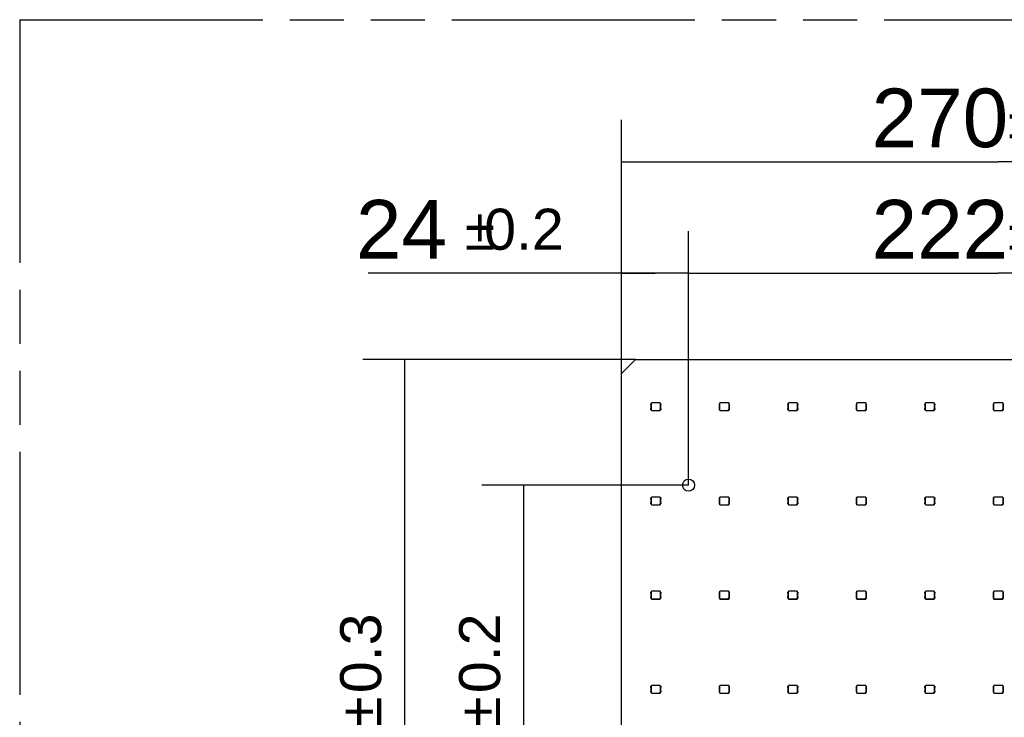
# Model space of a CAD drawing. Header units: millimetres. Extents: x 0 to 210, y 0 to 297.
# Tile 4 of 28: x 50 to 85, y 158 to 183. Entities that reach past the tile are written whole.
import ezdxf
from ezdxf.enums import TextEntityAlignment as Align

# ---------------------------------------------------------------- set-up
doc = ezdxf.new("R2010")
doc.units = ezdxf.units.MM
doc.header["$LTSCALE"] = 19.36
doc.linetypes.add('PHANTOM', pattern=[0.8, 0.45, -0.05, 0.1, -0.05, 0.1, -0.05])
doc.layers.get('0').update_dxf_attribs({"linetype": 'CONTINUOUS'})
doc.layers.add('DEFAULT_3', color=7, linetype='PHANTOM')
doc.layers.add('Z_DIM_2D', color=7, linetype='CONTINUOUS')
doc.styles.add('TEXTSTYLE_3', font='helveticaneueltw1g-ltcn.otf')
doc.styles.add('TEXTSTYLE_4', font='gdt', dxfattribs={"width": 0.7})
doc.dimstyles.new('DIMSTYLE_1', dxfattribs={"dimtxt": 2.1, "dimasz": 3.5, "dimexe": 1.5, "dimexo": 0, "dimgap": 0.525, "dimtad": 1, "dimdec": 3, "dimlfac": 10, "dimdsep": 46, "dimtxsty": 'TEXTSTYLE_3', "dimblk": '_FILLED', "dimblk1": '_FILLED', "dimblk2": '_FILLED', "dimcen": 0.09, "dimclrt": 5, "dimadec": 3, "dimazin": 2, "dimtol": 1, "dimtp": 0.2, "dimtm": 0.2, "dimtfac": 1, "dimtdec": 3, "dimtofl": 0, "dimtmove": 0, "dimatfit": 3, "dimldrblk": '_FILLED', "dimfxl": 0, "dimtolj": 1, "dimarcsym": 0})
doc.dimstyles.new('DIMSTYLE_2', dxfattribs={"dimtxt": 2.1, "dimasz": 3.5, "dimexe": 1.5, "dimexo": 0, "dimgap": 0.525, "dimtad": 1, "dimdec": 3, "dimlfac": 10, "dimdsep": 46, "dimtxsty": 'TEXTSTYLE_3', "dimblk": '_FILLED', "dimblk1": '_FILLED', "dimblk2": '_FILLED', "dimcen": 0.09, "dimclrt": 5, "dimadec": 3, "dimazin": 2, "dimtol": 1, "dimtp": 0.3, "dimtm": 0.3, "dimtfac": 1, "dimtdec": 3, "dimtofl": 0, "dimtmove": 0, "dimatfit": 3, "dimldrblk": '_FILLED', "dimfxl": 0, "dimtolj": 1, "dimarcsym": 0})

# ---------------------------------------------------------------- blocks, each defined once
blk = doc.blocks.new('*D2')
at = {"layer": 'Z_DIM_2D', "color": 2, "linetype": 'Continuous', "transparency": 16777216}
for p, q in [((74.098, 166), (74.098, 175.096)), ((96.298, 166), (96.298, 175.096)), ((74.098, 173.596), (85.198, 173.596)), ((96.298, 173.596), (85.198, 173.596))]:
    blk.add_line(p, q, dxfattribs=at)
at = {"layer": 'Z_DIM_2D', "color": 5, "linetype": 'Continuous', "transparency": 16777216}
for s, height, style, p in [('222', 2.1, 'TEXTSTYLE_3', (83.106, 174.121)), ('`', 1.47, 'TEXTSTYLE_4', (86.08, 174.436)), ('0.2', 1.47, 'TEXTSTYLE_3', (88.171, 174.436))]:
    blk.add_text(s, height=height, dxfattribs=dict(at, style=style)).set_placement(p, align=Align.CENTER)
blk = doc.blocks.new('_FILLED')
at = {"color": 0, "linetype": 'ByBlock'}
blk.add_solid([(0, 0), (-1, 0.125), (-1, -0.125)], dxfattribs=at)
blk = doc.blocks.new('_NONE')
blk = doc.blocks.new('*D3')
at = {"layer": 'Z_DIM_2D', "color": 2, "linetype": 'Continuous', "transparency": 16777216}
for p, q in [((71.698, 170), (71.698, 175.096)), ((74.098, 166), (74.098, 175.096)), ((72.898, 173.596), (62.622, 173.596)), ((71.698, 173.596), (72.898, 173.596)), ((74.098, 173.596), (72.898, 173.596))]:
    blk.add_line(p, q, dxfattribs=at)
at = {"layer": 'Z_DIM_2D', "color": 5, "linetype": 'Continuous', "transparency": 16777216}
for s, height, style, p in [('24', 2.1, 'TEXTSTYLE_3', (65.443, 174.121)), ('`', 1.47, 'TEXTSTYLE_4', (67.158, 174.436)), ('0.2', 1.47, 'TEXTSTYLE_3', (69.627, 174.436))]:
    blk.add_text(s, height=height, dxfattribs=dict(at, style=style)).set_placement(p, align=Align.RIGHT)
blk = doc.blocks.new('*D4')
at = {"layer": 'Z_DIM_2D', "color": 2, "linetype": 'Continuous', "transparency": 16777216}
for p, q in [((74.098, 166), (66.685, 166)), ((68.185, 166), (68.185, 157)), ((68.185, 148), (68.185, 157)), ((74.098, 148), (66.685, 148))]:
    blk.add_line(p, q, dxfattribs=at)
at = {"layer": 'Z_DIM_2D', "color": 5, "linetype": 'Continuous', "transparency": 16777216}
for s, height, style, p in [('0.2', 1.47, 'TEXTSTYLE_3', (67.345, 159.973)), ('`', 1.47, 'TEXTSTYLE_4', (67.345, 157.881)), ('180', 2.1, 'TEXTSTYLE_3', (67.66, 154.908))]:
    blk.add_text(s, height=height, rotation=90, dxfattribs=dict(at, style=style)).set_placement(p, align=Align.CENTER)
blk = doc.blocks.new('*D6')
at = {"layer": 'Z_DIM_2D', "color": 2, "linetype": 'Continuous', "transparency": 16777216}
for p, q in [((72.198, 170.5), (62.423, 170.5)), ((63.923, 170.5), (63.923, 157)), ((63.923, 143.5), (63.923, 157)), ((72.198, 143.5), (62.423, 143.5))]:
    blk.add_line(p, q, dxfattribs=at)
at = {"layer": 'Z_DIM_2D', "color": 5, "linetype": 'Continuous', "transparency": 16777216}
for s, height, style, p in [('0.3', 1.47, 'TEXTSTYLE_3', (63.083, 159.973)), ('`', 1.47, 'TEXTSTYLE_4', (63.083, 157.881)), ('270', 2.1, 'TEXTSTYLE_3', (63.398, 154.908))]:
    blk.add_text(s, height=height, rotation=90, dxfattribs=dict(at, style=style)).set_placement(p, align=Align.CENTER)
blk = doc.blocks.new('*D7')
at = {"layer": 'Z_DIM_2D', "color": 2, "linetype": 'Continuous', "transparency": 16777216}
for p, q in [((71.698, 170), (71.698, 179.086)), ((98.698, 170), (98.698, 179.086)), ((71.698, 177.586), (85.198, 177.586)), ((98.698, 177.586), (85.198, 177.586))]:
    blk.add_line(p, q, dxfattribs=at)
at = {"layer": 'Z_DIM_2D', "color": 5, "linetype": 'Continuous', "transparency": 16777216}
for s, height, style, p in [('270', 2.1, 'TEXTSTYLE_3', (83.106, 178.111)), ('`', 1.47, 'TEXTSTYLE_4', (86.08, 178.426)), ('0.3', 1.47, 'TEXTSTYLE_3', (88.171, 178.426))]:
    blk.add_text(s, height=height, dxfattribs=dict(at, style=style)).set_placement(p, align=Align.CENTER)

msp = doc.modelspace()

# ---------------------------------------------------------------- linework, layer by layer
at = {"color": 7, "linetype": 'Continuous'}
for p, q in [((72.198, 170.4997), (71.69799, 169.99969)), ((72.198, 170.4997), (98.19799, 170.4997)), ((71.69799, 143.9997), (71.69799, 169.99969)), ((72.75164, 168.87643), (72.75164, 168.9181)), ((72.75164, 168.9181), (72.76795, 168.9181)), ((72.75164, 168.7001), (72.75164, 168.74178)), ((72.76795, 168.7001), (72.75164, 168.7001)), ((72.75664, 168.75503), (72.75664, 168.86317)), ((72.76664, 168.9181), (72.76664, 168.9491)), ((72.76664, 168.9491), (72.77005, 168.94569)), ((73.08664, 168.9491), (72.76664, 168.9491)), ((72.76664, 168.6691), (72.76664, 168.7001)), ((72.77005, 168.67251), (72.76664, 168.6691)), ((72.76664, 168.6691), (73.08664, 168.6691)), ((72.76795, 168.7001), (72.76795, 168.9181)), ((72.77005, 168.67251), (72.77005, 168.94569)), ((73.08324, 168.94569), (72.77005, 168.94569)), ((72.77005, 168.67251), (73.05094, 168.67251)), ((73.05094, 168.67251), (73.08324, 168.70481)), ((73.05094, 168.67251), (73.05488, 168.67146)), ((73.08428, 168.70087), (73.05488, 168.67146)), ((73.05488, 168.67146), (73.08428, 168.67146)), ((73.08324, 168.94569), (73.08664, 168.9491)), ((73.08324, 168.94569), (73.08324, 168.70481)), ((73.08324, 168.70481), (73.08428, 168.70087)), ((73.08428, 168.67146), (73.08428, 168.70087)), ((73.08664, 168.6691), (73.08428, 168.67146)), ((73.08533, 168.9181), (73.08533, 168.7001)), ((73.08533, 168.9181), (73.10164, 168.9181)), ((73.10164, 168.7001), (73.08533, 168.7001)), ((73.08664, 168.9491), (73.08664, 168.9181)), ((73.08664, 168.7001), (73.08664, 168.6691)), ((73.09664, 168.86317), (73.09664, 168.75503)), ((73.10164, 168.9181), (73.10164, 168.87643)), ((73.10164, 168.74177), (73.10164, 168.7001)), ((75.20618, 168.87643), (75.20618, 168.9181)), ((75.20618, 168.9181), (75.22249, 168.9181)), ((75.20618, 168.7001), (75.20618, 168.74178)), ((75.22249, 168.7001), (75.20618, 168.7001)), ((75.21118, 168.75503), (75.21118, 168.86317)), ((75.22118, 168.9181), (75.22118, 168.9491)), ((75.22118, 168.9491), (75.22459, 168.94569)), ((75.54118, 168.9491), (75.22118, 168.9491)), ((75.22118, 168.6691), (75.22118, 168.7001)), ((75.22459, 168.67251), (75.22118, 168.6691)), ((75.22118, 168.6691), (75.54118, 168.6691)), ((75.22249, 168.7001), (75.22249, 168.9181)), ((75.22459, 168.67251), (75.22459, 168.94569)), ((75.53778, 168.94569), (75.22459, 168.94569)), ((75.22459, 168.67251), (75.50548, 168.67251)), ((75.50548, 168.67251), (75.53778, 168.70481)), ((75.50548, 168.67251), (75.50942, 168.67146)), ((75.53882, 168.70087), (75.50942, 168.67146)), ((75.50942, 168.67146), (75.53882, 168.67146)), ((75.53778, 168.94569), (75.54118, 168.9491)), ((75.53778, 168.94569), (75.53778, 168.70481)), ((75.53778, 168.70481), (75.53882, 168.70087)), ((75.53882, 168.67146), (75.53882, 168.70087)), ((75.54118, 168.6691), (75.53882, 168.67146)), ((75.53987, 168.9181), (75.53987, 168.7001)), ((75.53987, 168.9181), (75.55618, 168.9181)), ((75.55618, 168.7001), (75.53987, 168.7001)), ((75.54118, 168.9491), (75.54118, 168.9181)), ((75.54118, 168.7001), (75.54118, 168.6691)), ((75.55118, 168.86317), (75.55118, 168.75503)), ((75.55618, 168.9181), (75.55618, 168.87643)), ((75.55618, 168.74177), (75.55618, 168.7001)), ((77.66072, 168.87643), (77.66072, 168.9181)), ((77.66072, 168.9181), (77.67703, 168.9181)), ((77.66072, 168.7001), (77.66072, 168.74178)), ((77.67703, 168.7001), (77.66072, 168.7001)), ((77.66572, 168.75503), (77.66572, 168.86317)), ((77.67572, 168.9181), (77.67572, 168.9491)), ((77.67572, 168.9491), (77.67913, 168.94569)), ((77.99572, 168.9491), (77.67572, 168.9491)), ((77.67572, 168.6691), (77.67572, 168.7001)), ((77.67913, 168.67251), (77.67572, 168.6691)), ((77.67572, 168.6691), (77.99572, 168.6691)), ((77.67703, 168.7001), (77.67703, 168.9181)), ((77.67913, 168.67251), (77.67913, 168.94569)), ((77.99232, 168.94569), (77.67913, 168.94569)), ((77.67913, 168.67251), (77.96002, 168.67251)), ((77.96002, 168.67251), (77.99232, 168.70481)), ((77.96002, 168.67251), (77.96396, 168.67146)), ((77.99336, 168.70087), (77.96396, 168.67146)), ((77.96396, 168.67146), (77.99336, 168.67146)), ((77.99232, 168.94569), (77.99572, 168.9491)), ((77.99232, 168.94569), (77.99232, 168.70481)), ((77.99232, 168.70481), (77.99336, 168.70087)), ((77.99336, 168.67146), (77.99336, 168.70087)), ((77.99572, 168.6691), (77.99336, 168.67146)), ((77.99441, 168.9181), (77.99441, 168.7001)), ((77.99441, 168.9181), (78.01072, 168.9181)), ((78.01072, 168.7001), (77.99441, 168.7001)), ((77.99572, 168.9491), (77.99572, 168.9181)), ((77.99572, 168.7001), (77.99572, 168.6691)), ((78.00572, 168.86317), (78.00572, 168.75503)), ((78.01072, 168.9181), (78.01072, 168.87643)), ((78.01072, 168.74177), (78.01072, 168.7001)), ((80.11526, 168.87643), (80.11526, 168.9181)), ((80.11526, 168.9181), (80.13157, 168.9181)), ((80.11526, 168.7001), (80.11526, 168.74178)), ((80.13157, 168.7001), (80.11526, 168.7001)), ((80.12026, 168.75503), (80.12026, 168.86317)), ((80.13026, 168.9181), (80.13026, 168.9491)), ((80.13026, 168.9491), (80.13367, 168.94569)), ((80.45026, 168.9491), (80.13026, 168.9491)), ((80.13026, 168.6691), (80.13026, 168.7001)), ((80.13367, 168.67251), (80.13026, 168.6691)), ((80.13026, 168.6691), (80.45026, 168.6691)), ((80.13157, 168.7001), (80.13157, 168.9181)), ((80.13367, 168.67251), (80.13367, 168.94569)), ((80.44686, 168.94569), (80.13367, 168.94569)), ((80.13367, 168.67251), (80.41456, 168.67251)), ((80.41456, 168.67251), (80.44686, 168.70481)), ((80.41456, 168.67251), (80.4185, 168.67146)), ((80.4479, 168.70087), (80.4185, 168.67146)), ((80.4185, 168.67146), (80.4479, 168.67146)), ((80.44686, 168.94569), (80.45026, 168.9491)), ((80.44686, 168.94569), (80.44686, 168.70481)), ((80.44686, 168.70481), (80.4479, 168.70087)), ((80.4479, 168.67146), (80.4479, 168.70087)), ((80.45026, 168.6691), (80.4479, 168.67146)), ((80.44895, 168.9181), (80.44895, 168.7001)), ((80.44895, 168.9181), (80.46526, 168.9181)), ((80.46526, 168.7001), (80.44895, 168.7001)), ((80.45026, 168.9491), (80.45026, 168.9181)), ((80.45026, 168.7001), (80.45026, 168.6691)), ((80.46026, 168.86317), (80.46026, 168.75503)), ((80.46526, 168.9181), (80.46526, 168.87643)), ((80.46526, 168.74177), (80.46526, 168.7001)), ((82.5698, 168.87643), (82.5698, 168.9181)), ((82.5698, 168.9181), (82.58611, 168.9181)), ((82.5698, 168.7001), (82.5698, 168.74178)), ((82.58611, 168.7001), (82.5698, 168.7001)), ((82.5748, 168.75503), (82.5748, 168.86317)), ((82.5848, 168.9181), (82.5848, 168.9491)), ((82.5848, 168.9491), (82.58821, 168.94569)), ((82.9048, 168.9491), (82.5848, 168.9491)), ((82.5848, 168.6691), (82.5848, 168.7001)), ((82.58821, 168.67251), (82.5848, 168.6691)), ((82.5848, 168.6691), (82.9048, 168.6691)), ((82.58611, 168.7001), (82.58611, 168.9181)), ((82.58821, 168.67251), (82.58821, 168.94569)), ((82.9014, 168.94569), (82.58821, 168.94569)), ((82.58821, 168.67251), (82.8691, 168.67251)), ((82.8691, 168.67251), (82.9014, 168.70481)), ((82.8691, 168.67251), (82.87304, 168.67146)), ((82.90244, 168.70087), (82.87304, 168.67146)), ((82.87304, 168.67146), (82.90244, 168.67146)), ((82.9014, 168.94569), (82.9048, 168.9491)), ((82.9014, 168.94569), (82.9014, 168.70481)), ((82.9014, 168.70481), (82.90244, 168.70087)), ((82.90244, 168.67146), (82.90244, 168.70087)), ((82.9048, 168.6691), (82.90244, 168.67146)), ((82.90349, 168.9181), (82.90349, 168.7001)), ((82.90349, 168.9181), (82.9198, 168.9181)), ((82.9198, 168.7001), (82.90349, 168.7001)), ((82.9048, 168.9491), (82.9048, 168.9181)), ((82.9048, 168.7001), (82.9048, 168.6691)), ((82.9148, 168.86317), (82.9148, 168.75503)), ((82.9198, 168.9181), (82.9198, 168.87643)), ((82.9198, 168.74177), (82.9198, 168.7001)), ((85.02434, 168.87643), (85.02434, 168.9181)), ((85.02434, 168.9181), (85.04065, 168.9181)), ((85.02434, 168.7001), (85.02434, 168.74178)), ((85.04065, 168.7001), (85.02434, 168.7001)), ((85.02934, 168.75503), (85.02934, 168.86317)), ((85.03934, 168.9181), (85.03934, 168.9491)), ((85.03934, 168.9491), (85.04275, 168.94569)), ((85.35934, 168.9491), (85.03934, 168.9491)), ((85.03934, 168.6691), (85.03934, 168.7001)), ((85.04275, 168.67251), (85.03934, 168.6691)), ((85.03934, 168.6691), (85.35934, 168.6691)), ((85.04065, 168.7001), (85.04065, 168.9181)), ((85.04275, 168.67251), (85.04275, 168.94569)), ((85.35594, 168.94569), (85.04275, 168.94569)), ((85.04275, 168.67251), (85.32364, 168.67251)), ((85.32364, 168.67251), (85.35594, 168.70481)), ((85.32364, 168.67251), (85.32758, 168.67146)), ((85.35698, 168.70087), (85.32758, 168.67146)), ((85.32758, 168.67146), (85.35698, 168.67146)), ((85.35594, 168.94569), (85.35934, 168.9491)), ((85.35594, 168.94569), (85.35594, 168.70481)), ((85.35594, 168.70481), (85.35698, 168.70087)), ((85.35698, 168.67146), (85.35698, 168.70087)), ((85.35934, 168.6691), (85.35698, 168.67146)), ((85.35803, 168.9181), (85.35803, 168.7001)), ((85.35803, 168.9181), (85.37434, 168.9181)), ((85.37434, 168.7001), (85.35803, 168.7001)), ((85.35934, 168.9491), (85.35934, 168.9181)), ((85.35934, 168.7001), (85.35934, 168.6691)), ((85.36934, 168.86317), (85.36934, 168.75503)), ((85.37434, 168.9181), (85.37434, 168.87643)), ((85.37434, 168.74177), (85.37434, 168.7001)), ((72.75164, 165.50143), (72.75164, 165.5431)), ((72.75164, 165.5431), (72.76795, 165.5431)), ((72.75664, 165.38003), (72.75664, 165.48817)), ((72.76664, 165.5431), (72.76664, 165.5741)), ((72.76664, 165.5741), (72.77005, 165.57069)), ((73.08664, 165.5741), (72.76664, 165.5741)), ((72.76795, 165.3251), (72.76795, 165.5431)), ((72.77005, 165.29751), (72.77005, 165.57069)), ((73.08324, 165.57069), (72.77005, 165.57069)), ((73.08324, 165.57069), (73.08664, 165.5741)), ((73.08324, 165.57069), (73.08324, 165.32981)), ((73.08533, 165.5431), (73.08533, 165.3251)), ((73.08533, 165.5431), (73.10164, 165.5431)), ((73.08664, 165.5741), (73.08664, 165.5431)), ((73.09664, 165.48817), (73.09664, 165.38003)), ((73.10164, 165.5431), (73.10164, 165.50143)), ((75.20618, 165.50143), (75.20618, 165.5431)), ((75.20618, 165.5431), (75.22249, 165.5431)), ((75.21118, 165.38003), (75.21118, 165.48817)), ((75.22118, 165.5431), (75.22118, 165.5741)), ((75.22118, 165.5741), (75.22459, 165.57069)), ((75.54118, 165.5741), (75.22118, 165.5741)), ((75.22249, 165.3251), (75.22249, 165.5431)), ((75.22459, 165.29751), (75.22459, 165.57069)), ((75.53778, 165.57069), (75.22459, 165.57069)), ((75.53778, 165.57069), (75.54118, 165.5741)), ((75.53778, 165.57069), (75.53778, 165.32981)), ((75.53987, 165.5431), (75.53987, 165.3251)), ((75.53987, 165.5431), (75.55618, 165.5431)), ((75.54118, 165.5741), (75.54118, 165.5431)), ((75.55118, 165.48817), (75.55118, 165.38003)), ((75.55618, 165.5431), (75.55618, 165.50143)), ((77.66072, 165.50143), (77.66072, 165.5431)), ((77.66072, 165.5431), (77.67703, 165.5431)), ((77.66572, 165.38003), (77.66572, 165.48817)), ((77.67572, 165.5431), (77.67572, 165.5741)), ((77.67572, 165.5741), (77.67913, 165.57069)), ((77.99572, 165.5741), (77.67572, 165.5741)), ((77.67703, 165.3251), (77.67703, 165.5431)), ((77.67913, 165.29751), (77.67913, 165.57069)), ((77.99232, 165.57069), (77.67913, 165.57069)), ((77.99232, 165.57069), (77.99572, 165.5741)), ((77.99232, 165.57069), (77.99232, 165.32981)), ((77.99441, 165.5431), (77.99441, 165.3251)), ((77.99441, 165.5431), (78.01072, 165.5431)), ((77.99572, 165.5741), (77.99572, 165.5431)), ((78.00572, 165.48817), (78.00572, 165.38003)), ((78.01072, 165.5431), (78.01072, 165.50143)), ((80.11526, 165.50143), (80.11526, 165.5431)), ((80.11526, 165.5431), (80.13157, 165.5431)), ((80.12026, 165.38003), (80.12026, 165.48817)), ((80.13026, 165.5431), (80.13026, 165.5741)), ((80.13026, 165.5741), (80.13367, 165.57069)), ((80.45026, 165.5741), (80.13026, 165.5741)), ((80.13157, 165.3251), (80.13157, 165.5431)), ((80.13367, 165.29751), (80.13367, 165.57069)), ((80.44686, 165.57069), (80.13367, 165.57069)), ((80.44686, 165.57069), (80.45026, 165.5741)), ((80.44686, 165.57069), (80.44686, 165.32981)), ((80.44895, 165.5431), (80.44895, 165.3251)), ((80.44895, 165.5431), (80.46526, 165.5431)), ((80.45026, 165.5741), (80.45026, 165.5431)), ((80.46026, 165.48817), (80.46026, 165.38003)), ((80.46526, 165.5431), (80.46526, 165.50143)), ((82.5698, 165.50143), (82.5698, 165.5431)), ((82.5698, 165.5431), (82.58611, 165.5431)), ((82.5748, 165.38003), (82.5748, 165.48817)), ((82.5848, 165.5431), (82.5848, 165.5741)), ((82.5848, 165.5741), (82.58821, 165.57069)), ((82.9048, 165.5741), (82.5848, 165.5741)), ((82.58611, 165.3251), (82.58611, 165.5431)), ((82.58821, 165.29751), (82.58821, 165.57069)), ((82.9014, 165.57069), (82.58821, 165.57069)), ((82.9014, 165.57069), (82.9048, 165.5741)), ((82.9014, 165.57069), (82.9014, 165.32981)), ((82.90349, 165.5431), (82.90349, 165.3251)), ((82.90349, 165.5431), (82.9198, 165.5431)), ((82.9048, 165.5741), (82.9048, 165.5431)), ((82.9148, 165.48817), (82.9148, 165.38003)), ((82.9198, 165.5431), (82.9198, 165.50143)), ((85.02434, 165.50143), (85.02434, 165.5431)), ((85.02434, 165.5431), (85.04065, 165.5431)), ((85.02934, 165.38003), (85.02934, 165.48817)), ((85.03934, 165.5431), (85.03934, 165.5741)), ((85.03934, 165.5741), (85.04275, 165.57069)), ((85.35934, 165.5741), (85.03934, 165.5741)), ((85.04065, 165.3251), (85.04065, 165.5431)), ((85.04275, 165.29751), (85.04275, 165.57069)), ((85.35594, 165.57069), (85.04275, 165.57069)), ((85.35594, 165.57069), (85.35934, 165.5741)), ((85.35594, 165.57069), (85.35594, 165.32981)), ((85.35803, 165.5431), (85.35803, 165.3251)), ((85.35803, 165.5431), (85.37434, 165.5431)), ((85.35934, 165.5741), (85.35934, 165.5431)), ((85.36934, 165.48817), (85.36934, 165.38003)), ((85.37434, 165.5431), (85.37434, 165.50143)), ((72.75164, 165.3251), (72.75164, 165.36678)), ((72.76795, 165.3251), (72.75164, 165.3251)), ((72.76664, 165.2941), (72.76664, 165.3251)), ((72.77005, 165.29751), (72.76664, 165.2941)), ((72.76664, 165.2941), (73.08664, 165.2941)), ((72.77005, 165.29751), (73.05094, 165.29751)), ((73.05094, 165.29751), (73.08324, 165.32981)), ((73.05094, 165.29751), (73.05488, 165.29646)), ((73.08428, 165.32587), (73.05488, 165.29646)), ((73.05488, 165.29646), (73.08428, 165.29646)), ((73.08324, 165.32981), (73.08428, 165.32587)), ((73.08428, 165.29646), (73.08428, 165.32587)), ((73.08664, 165.2941), (73.08428, 165.29646)), ((73.10164, 165.3251), (73.08533, 165.3251)), ((73.08664, 165.3251), (73.08664, 165.2941)), ((73.10164, 165.36677), (73.10164, 165.3251)), ((75.20618, 165.3251), (75.20618, 165.36678)), ((75.22249, 165.3251), (75.20618, 165.3251)), ((75.22118, 165.2941), (75.22118, 165.3251)), ((75.22459, 165.29751), (75.22118, 165.2941)), ((75.22118, 165.2941), (75.54118, 165.2941)), ((75.22459, 165.29751), (75.50548, 165.29751)), ((75.50548, 165.29751), (75.53778, 165.32981)), ((75.50548, 165.29751), (75.50942, 165.29646)), ((75.53882, 165.32587), (75.50942, 165.29646)), ((75.50942, 165.29646), (75.53882, 165.29646)), ((75.53778, 165.32981), (75.53882, 165.32587)), ((75.53882, 165.29646), (75.53882, 165.32587)), ((75.54118, 165.2941), (75.53882, 165.29646)), ((75.55618, 165.3251), (75.53987, 165.3251)), ((75.54118, 165.3251), (75.54118, 165.2941)), ((75.55618, 165.36677), (75.55618, 165.3251)), ((77.66072, 165.3251), (77.66072, 165.36678)), ((77.67703, 165.3251), (77.66072, 165.3251)), ((77.67572, 165.2941), (77.67572, 165.3251)), ((77.67913, 165.29751), (77.67572, 165.2941)), ((77.67572, 165.2941), (77.99572, 165.2941)), ((77.67913, 165.29751), (77.96002, 165.29751)), ((77.96002, 165.29751), (77.99232, 165.32981)), ((77.96002, 165.29751), (77.96396, 165.29646)), ((77.99336, 165.32587), (77.96396, 165.29646)), ((77.96396, 165.29646), (77.99336, 165.29646)), ((77.99232, 165.32981), (77.99336, 165.32587)), ((77.99336, 165.29646), (77.99336, 165.32587)), ((77.99572, 165.2941), (77.99336, 165.29646)), ((78.01072, 165.3251), (77.99441, 165.3251)), ((77.99572, 165.3251), (77.99572, 165.2941)), ((78.01072, 165.36677), (78.01072, 165.3251)), ((80.11526, 165.3251), (80.11526, 165.36678)), ((80.13157, 165.3251), (80.11526, 165.3251)), ((80.13026, 165.2941), (80.13026, 165.3251)), ((80.13367, 165.29751), (80.13026, 165.2941)), ((80.13026, 165.2941), (80.45026, 165.2941)), ((80.13367, 165.29751), (80.41456, 165.29751)), ((80.41456, 165.29751), (80.44686, 165.32981)), ((80.41456, 165.29751), (80.4185, 165.29646)), ((80.4479, 165.32587), (80.4185, 165.29646)), ((80.4185, 165.29646), (80.4479, 165.29646)), ((80.44686, 165.32981), (80.4479, 165.32587)), ((80.4479, 165.29646), (80.4479, 165.32587)), ((80.45026, 165.2941), (80.4479, 165.29646)), ((80.46526, 165.3251), (80.44895, 165.3251)), ((80.45026, 165.3251), (80.45026, 165.2941)), ((80.46526, 165.36677), (80.46526, 165.3251)), ((82.5698, 165.3251), (82.5698, 165.36678)), ((82.58611, 165.3251), (82.5698, 165.3251)), ((82.5848, 165.2941), (82.5848, 165.3251)), ((82.58821, 165.29751), (82.5848, 165.2941)), ((82.5848, 165.2941), (82.9048, 165.2941)), ((82.58821, 165.29751), (82.8691, 165.29751)), ((82.8691, 165.29751), (82.9014, 165.32981)), ((82.8691, 165.29751), (82.87304, 165.29646)), ((82.90244, 165.32587), (82.87304, 165.29646)), ((82.87304, 165.29646), (82.90244, 165.29646)), ((82.9014, 165.32981), (82.90244, 165.32587)), ((82.90244, 165.29646), (82.90244, 165.32587)), ((82.9048, 165.2941), (82.90244, 165.29646)), ((82.9198, 165.3251), (82.90349, 165.3251)), ((82.9048, 165.3251), (82.9048, 165.2941)), ((82.9198, 165.36677), (82.9198, 165.3251)), ((85.02434, 165.3251), (85.02434, 165.36678)), ((85.04065, 165.3251), (85.02434, 165.3251)), ((85.03934, 165.2941), (85.03934, 165.3251)), ((85.04275, 165.29751), (85.03934, 165.2941)), ((85.03934, 165.2941), (85.35934, 165.2941)), ((85.04275, 165.29751), (85.32364, 165.29751)), ((85.32364, 165.29751), (85.35594, 165.32981)), ((85.32364, 165.29751), (85.32758, 165.29646)), ((85.35698, 165.32587), (85.32758, 165.29646)), ((85.32758, 165.29646), (85.35698, 165.29646)), ((85.35594, 165.32981), (85.35698, 165.32587)), ((85.35698, 165.29646), (85.35698, 165.32587)), ((85.35934, 165.2941), (85.35698, 165.29646)), ((85.37434, 165.3251), (85.35803, 165.3251)), ((85.35934, 165.3251), (85.35934, 165.2941)), ((85.37434, 165.36677), (85.37434, 165.3251)), ((72.75164, 162.12643), (72.75164, 162.1681)), ((72.75164, 162.1681), (72.76795, 162.1681)), ((72.75164, 161.9501), (72.75164, 161.99178)), ((72.75664, 162.00503), (72.75664, 162.11317)), ((72.76664, 162.1681), (72.76664, 162.1991)), ((72.76664, 162.1991), (72.77005, 162.19569)), ((73.08664, 162.1991), (72.76664, 162.1991)), ((72.76795, 161.9501), (72.76795, 162.1681)), ((72.77005, 161.92251), (72.77005, 162.19569)), ((73.08324, 162.19569), (72.77005, 162.19569)), ((73.08324, 162.19569), (73.08664, 162.1991)), ((73.08324, 162.19569), (73.08324, 161.95481)), ((73.08533, 162.1681), (73.08533, 161.9501)), ((73.08533, 162.1681), (73.10164, 162.1681)), ((73.08664, 162.1991), (73.08664, 162.1681)), ((73.09664, 162.11317), (73.09664, 162.00503)), ((73.10164, 162.1681), (73.10164, 162.12643)), ((73.10164, 161.99177), (73.10164, 161.9501)), ((75.20618, 162.12643), (75.20618, 162.1681)), ((75.20618, 162.1681), (75.22249, 162.1681)), ((75.20618, 161.9501), (75.20618, 161.99178)), ((75.21118, 162.00503), (75.21118, 162.11317)), ((75.22118, 162.1681), (75.22118, 162.1991)), ((75.22118, 162.1991), (75.22459, 162.19569)), ((75.54118, 162.1991), (75.22118, 162.1991)), ((75.22249, 161.9501), (75.22249, 162.1681)), ((75.22459, 161.92251), (75.22459, 162.19569)), ((75.53778, 162.19569), (75.22459, 162.19569)), ((75.53778, 162.19569), (75.54118, 162.1991)), ((75.53778, 162.19569), (75.53778, 161.95481)), ((75.53987, 162.1681), (75.53987, 161.9501)), ((75.53987, 162.1681), (75.55618, 162.1681)), ((75.54118, 162.1991), (75.54118, 162.1681)), ((75.55118, 162.11317), (75.55118, 162.00503)), ((75.55618, 162.1681), (75.55618, 162.12643)), ((75.55618, 161.99177), (75.55618, 161.9501)), ((77.66072, 162.12643), (77.66072, 162.1681)), ((77.66072, 162.1681), (77.67703, 162.1681)), ((77.66072, 161.9501), (77.66072, 161.99178)), ((77.66572, 162.00503), (77.66572, 162.11317)), ((77.67572, 162.1681), (77.67572, 162.1991)), ((77.67572, 162.1991), (77.67913, 162.19569)), ((77.99572, 162.1991), (77.67572, 162.1991)), ((77.67703, 161.9501), (77.67703, 162.1681)), ((77.67913, 161.92251), (77.67913, 162.19569)), ((77.99232, 162.19569), (77.67913, 162.19569)), ((77.99232, 162.19569), (77.99572, 162.1991)), ((77.99232, 162.19569), (77.99232, 161.95481)), ((77.99441, 162.1681), (77.99441, 161.9501)), ((77.99441, 162.1681), (78.01072, 162.1681)), ((77.99572, 162.1991), (77.99572, 162.1681)), ((78.00572, 162.11317), (78.00572, 162.00503)), ((78.01072, 162.1681), (78.01072, 162.12643)), ((78.01072, 161.99177), (78.01072, 161.9501)), ((80.11526, 162.12643), (80.11526, 162.1681)), ((80.11526, 162.1681), (80.13157, 162.1681)), ((80.11526, 161.9501), (80.11526, 161.99178)), ((80.12026, 162.00503), (80.12026, 162.11317)), ((80.13026, 162.1681), (80.13026, 162.1991)), ((80.13026, 162.1991), (80.13367, 162.19569)), ((80.45026, 162.1991), (80.13026, 162.1991)), ((80.13157, 161.9501), (80.13157, 162.1681)), ((80.13367, 161.92251), (80.13367, 162.19569)), ((80.44686, 162.19569), (80.13367, 162.19569)), ((80.44686, 162.19569), (80.45026, 162.1991)), ((80.44686, 162.19569), (80.44686, 161.95481)), ((80.44895, 162.1681), (80.44895, 161.9501)), ((80.44895, 162.1681), (80.46526, 162.1681)), ((80.45026, 162.1991), (80.45026, 162.1681)), ((80.46026, 162.11317), (80.46026, 162.00503)), ((80.46526, 162.1681), (80.46526, 162.12643)), ((80.46526, 161.99177), (80.46526, 161.9501)), ((82.5698, 162.12643), (82.5698, 162.1681)), ((82.5698, 162.1681), (82.58611, 162.1681)), ((82.5698, 161.9501), (82.5698, 161.99178)), ((82.5748, 162.00503), (82.5748, 162.11317)), ((82.5848, 162.1681), (82.5848, 162.1991)), ((82.5848, 162.1991), (82.58821, 162.19569)), ((82.9048, 162.1991), (82.5848, 162.1991)), ((82.58611, 161.9501), (82.58611, 162.1681)), ((82.58821, 161.92251), (82.58821, 162.19569)), ((82.9014, 162.19569), (82.58821, 162.19569)), ((82.9014, 162.19569), (82.9048, 162.1991)), ((82.9014, 162.19569), (82.9014, 161.95481)), ((82.90349, 162.1681), (82.90349, 161.9501)), ((82.90349, 162.1681), (82.9198, 162.1681)), ((82.9048, 162.1991), (82.9048, 162.1681)), ((82.9148, 162.11317), (82.9148, 162.00503)), ((82.9198, 162.1681), (82.9198, 162.12643)), ((82.9198, 161.99177), (82.9198, 161.9501)), ((85.02434, 162.12643), (85.02434, 162.1681)), ((85.02434, 162.1681), (85.04065, 162.1681)), ((85.02434, 161.9501), (85.02434, 161.99178)), ((85.02934, 162.00503), (85.02934, 162.11317)), ((85.03934, 162.1681), (85.03934, 162.1991)), ((85.03934, 162.1991), (85.04275, 162.19569)), ((85.35934, 162.1991), (85.03934, 162.1991)), ((85.04065, 161.9501), (85.04065, 162.1681)), ((85.04275, 161.92251), (85.04275, 162.19569)), ((85.35594, 162.19569), (85.04275, 162.19569)), ((85.35594, 162.19569), (85.35934, 162.1991)), ((85.35594, 162.19569), (85.35594, 161.95481)), ((85.35803, 162.1681), (85.35803, 161.9501)), ((85.35803, 162.1681), (85.37434, 162.1681)), ((85.35934, 162.1991), (85.35934, 162.1681)), ((85.36934, 162.11317), (85.36934, 162.00503)), ((85.37434, 162.1681), (85.37434, 162.12643)), ((85.37434, 161.99177), (85.37434, 161.9501)), ((72.76795, 161.9501), (72.75164, 161.9501)), ((72.76664, 161.9191), (72.76664, 161.9501)), ((72.77005, 161.92251), (72.76664, 161.9191)), ((72.76664, 161.9191), (73.08664, 161.9191)), ((72.77005, 161.92251), (73.05094, 161.92251)), ((73.05094, 161.92251), (73.08324, 161.95481)), ((73.05094, 161.92251), (73.05488, 161.92146)), ((73.08428, 161.95087), (73.05488, 161.92146)), ((73.05488, 161.92146), (73.08428, 161.92146)), ((73.08324, 161.95481), (73.08428, 161.95087)), ((73.08428, 161.92146), (73.08428, 161.95087)), ((73.08664, 161.9191), (73.08428, 161.92146)), ((73.10164, 161.9501), (73.08533, 161.9501)), ((73.08664, 161.9501), (73.08664, 161.9191)), ((75.22249, 161.9501), (75.20618, 161.9501)), ((75.22118, 161.9191), (75.22118, 161.9501)), ((75.22459, 161.92251), (75.22118, 161.9191)), ((75.22118, 161.9191), (75.54118, 161.9191)), ((75.22459, 161.92251), (75.50548, 161.92251)), ((75.50548, 161.92251), (75.53778, 161.95481)), ((75.50548, 161.92251), (75.50942, 161.92146)), ((75.53882, 161.95087), (75.50942, 161.92146)), ((75.50942, 161.92146), (75.53882, 161.92146)), ((75.53778, 161.95481), (75.53882, 161.95087)), ((75.53882, 161.92146), (75.53882, 161.95087)), ((75.54118, 161.9191), (75.53882, 161.92146)), ((75.55618, 161.9501), (75.53987, 161.9501)), ((75.54118, 161.9501), (75.54118, 161.9191)), ((77.67703, 161.9501), (77.66072, 161.9501)), ((77.67572, 161.9191), (77.67572, 161.9501)), ((77.67913, 161.92251), (77.67572, 161.9191)), ((77.67572, 161.9191), (77.99572, 161.9191)), ((77.67913, 161.92251), (77.96002, 161.92251)), ((77.96002, 161.92251), (77.99232, 161.95481)), ((77.96002, 161.92251), (77.96396, 161.92146)), ((77.99336, 161.95087), (77.96396, 161.92146)), ((77.96396, 161.92146), (77.99336, 161.92146)), ((77.99232, 161.95481), (77.99336, 161.95087)), ((77.99336, 161.92146), (77.99336, 161.95087)), ((77.99572, 161.9191), (77.99336, 161.92146)), ((78.01072, 161.9501), (77.99441, 161.9501)), ((77.99572, 161.9501), (77.99572, 161.9191)), ((80.13157, 161.9501), (80.11526, 161.9501)), ((80.13026, 161.9191), (80.13026, 161.9501)), ((80.13367, 161.92251), (80.13026, 161.9191)), ((80.13026, 161.9191), (80.45026, 161.9191)), ((80.13367, 161.92251), (80.41456, 161.92251)), ((80.41456, 161.92251), (80.44686, 161.95481)), ((80.41456, 161.92251), (80.4185, 161.92146)), ((80.4479, 161.95087), (80.4185, 161.92146)), ((80.4185, 161.92146), (80.4479, 161.92146)), ((80.44686, 161.95481), (80.4479, 161.95087)), ((80.4479, 161.92146), (80.4479, 161.95087)), ((80.45026, 161.9191), (80.4479, 161.92146)), ((80.46526, 161.9501), (80.44895, 161.9501)), ((80.45026, 161.9501), (80.45026, 161.9191)), ((82.58611, 161.9501), (82.5698, 161.9501)), ((82.5848, 161.9191), (82.5848, 161.9501)), ((82.58821, 161.92251), (82.5848, 161.9191)), ((82.5848, 161.9191), (82.9048, 161.9191)), ((82.58821, 161.92251), (82.8691, 161.92251)), ((82.8691, 161.92251), (82.9014, 161.95481)), ((82.8691, 161.92251), (82.87304, 161.92146)), ((82.90244, 161.95087), (82.87304, 161.92146)), ((82.87304, 161.92146), (82.90244, 161.92146)), ((82.9014, 161.95481), (82.90244, 161.95087)), ((82.90244, 161.92146), (82.90244, 161.95087)), ((82.9048, 161.9191), (82.90244, 161.92146)), ((82.9198, 161.9501), (82.90349, 161.9501)), ((82.9048, 161.9501), (82.9048, 161.9191)), ((85.04065, 161.9501), (85.02434, 161.9501)), ((85.03934, 161.9191), (85.03934, 161.9501)), ((85.04275, 161.92251), (85.03934, 161.9191)), ((85.03934, 161.9191), (85.35934, 161.9191)), ((85.04275, 161.92251), (85.32364, 161.92251)), ((85.32364, 161.92251), (85.35594, 161.95481)), ((85.32364, 161.92251), (85.32758, 161.92146)), ((85.35698, 161.95087), (85.32758, 161.92146)), ((85.32758, 161.92146), (85.35698, 161.92146)), ((85.35594, 161.95481), (85.35698, 161.95087)), ((85.35698, 161.92146), (85.35698, 161.95087)), ((85.35934, 161.9191), (85.35698, 161.92146)), ((85.37434, 161.9501), (85.35803, 161.9501)), ((85.35934, 161.9501), (85.35934, 161.9191)), ((72.75164, 158.75143), (72.75164, 158.7931)), ((72.75164, 158.7931), (72.76795, 158.7931)), ((72.76664, 158.7931), (72.76664, 158.8241)), ((72.76664, 158.8241), (72.77005, 158.82069)), ((73.08664, 158.8241), (72.76664, 158.8241)), ((72.76795, 158.5751), (72.76795, 158.7931)), ((72.77005, 158.54751), (72.77005, 158.82069)), ((73.08324, 158.82069), (72.77005, 158.82069)), ((73.08324, 158.82069), (73.08664, 158.8241)), ((73.08324, 158.82069), (73.08324, 158.57981)), ((73.08533, 158.7931), (73.08533, 158.5751)), ((73.08533, 158.7931), (73.10164, 158.7931)), ((73.08664, 158.8241), (73.08664, 158.7931)), ((73.10164, 158.7931), (73.10164, 158.75143)), ((75.20618, 158.75143), (75.20618, 158.7931)), ((75.20618, 158.7931), (75.22249, 158.7931)), ((75.22118, 158.7931), (75.22118, 158.8241)), ((75.22118, 158.8241), (75.22459, 158.82069)), ((75.54118, 158.8241), (75.22118, 158.8241)), ((75.22249, 158.5751), (75.22249, 158.7931)), ((75.22459, 158.54751), (75.22459, 158.82069)), ((75.53778, 158.82069), (75.22459, 158.82069)), ((75.53778, 158.82069), (75.54118, 158.8241)), ((75.53778, 158.82069), (75.53778, 158.57981)), ((75.53987, 158.7931), (75.53987, 158.5751)), ((75.53987, 158.7931), (75.55618, 158.7931)), ((75.54118, 158.8241), (75.54118, 158.7931)), ((75.55618, 158.7931), (75.55618, 158.75143)), ((77.66072, 158.75143), (77.66072, 158.7931)), ((77.66072, 158.7931), (77.67703, 158.7931)), ((77.67572, 158.7931), (77.67572, 158.8241)), ((77.67572, 158.8241), (77.67913, 158.82069)), ((77.99572, 158.8241), (77.67572, 158.8241)), ((77.67703, 158.5751), (77.67703, 158.7931)), ((77.67913, 158.54751), (77.67913, 158.82069)), ((77.99232, 158.82069), (77.67913, 158.82069)), ((77.99232, 158.82069), (77.99572, 158.8241)), ((77.99232, 158.82069), (77.99232, 158.57981)), ((77.99441, 158.7931), (77.99441, 158.5751)), ((77.99441, 158.7931), (78.01072, 158.7931)), ((77.99572, 158.8241), (77.99572, 158.7931)), ((78.01072, 158.7931), (78.01072, 158.75143)), ((80.11526, 158.75143), (80.11526, 158.7931)), ((80.11526, 158.7931), (80.13157, 158.7931)), ((80.13026, 158.7931), (80.13026, 158.8241)), ((80.13026, 158.8241), (80.13367, 158.82069)), ((80.45026, 158.8241), (80.13026, 158.8241)), ((80.13157, 158.5751), (80.13157, 158.7931)), ((80.13367, 158.54751), (80.13367, 158.82069)), ((80.44686, 158.82069), (80.13367, 158.82069)), ((80.44686, 158.82069), (80.45026, 158.8241)), ((80.44686, 158.82069), (80.44686, 158.57981)), ((80.44895, 158.7931), (80.44895, 158.5751)), ((80.44895, 158.7931), (80.46526, 158.7931)), ((80.45026, 158.8241), (80.45026, 158.7931)), ((80.46526, 158.7931), (80.46526, 158.75143)), ((82.5698, 158.75143), (82.5698, 158.7931)), ((82.5698, 158.7931), (82.58611, 158.7931)), ((82.5848, 158.7931), (82.5848, 158.8241)), ((82.5848, 158.8241), (82.58821, 158.82069)), ((82.9048, 158.8241), (82.5848, 158.8241)), ((82.58611, 158.5751), (82.58611, 158.7931)), ((82.58821, 158.54751), (82.58821, 158.82069)), ((82.9014, 158.82069), (82.58821, 158.82069)), ((82.9014, 158.82069), (82.9048, 158.8241)), ((82.9014, 158.82069), (82.9014, 158.57981)), ((82.90349, 158.7931), (82.90349, 158.5751)), ((82.90349, 158.7931), (82.9198, 158.7931)), ((82.9048, 158.8241), (82.9048, 158.7931)), ((82.9198, 158.7931), (82.9198, 158.75143)), ((85.02434, 158.75143), (85.02434, 158.7931)), ((85.02434, 158.7931), (85.04065, 158.7931)), ((85.03934, 158.7931), (85.03934, 158.8241)), ((85.03934, 158.8241), (85.04275, 158.82069)), ((85.35934, 158.8241), (85.03934, 158.8241)), ((85.04065, 158.5751), (85.04065, 158.7931)), ((85.04275, 158.54751), (85.04275, 158.82069)), ((85.35594, 158.82069), (85.04275, 158.82069)), ((85.35594, 158.82069), (85.35934, 158.8241)), ((85.35594, 158.82069), (85.35594, 158.57981)), ((85.35803, 158.7931), (85.35803, 158.5751)), ((85.35803, 158.7931), (85.37434, 158.7931)), ((85.35934, 158.8241), (85.35934, 158.7931)), ((85.37434, 158.7931), (85.37434, 158.75143)), ((72.75164, 158.5751), (72.75164, 158.61678)), ((72.76795, 158.5751), (72.75164, 158.5751)), ((72.75664, 158.63003), (72.75664, 158.73817)), ((72.76664, 158.5441), (72.76664, 158.5751)), ((72.77005, 158.54751), (72.76664, 158.5441)), ((72.76664, 158.5441), (73.08664, 158.5441)), ((72.77005, 158.54751), (73.05094, 158.54751)), ((73.05094, 158.54751), (73.08324, 158.57981)), ((73.05094, 158.54751), (73.05488, 158.54646)), ((73.08428, 158.57587), (73.05488, 158.54646)), ((73.05488, 158.54646), (73.08428, 158.54646)), ((73.08324, 158.57981), (73.08428, 158.57587)), ((73.08428, 158.54646), (73.08428, 158.57587)), ((73.08664, 158.5441), (73.08428, 158.54646)), ((73.10164, 158.5751), (73.08533, 158.5751)), ((73.08664, 158.5751), (73.08664, 158.5441)), ((73.09664, 158.73817), (73.09664, 158.63003)), ((73.10164, 158.61677), (73.10164, 158.5751)), ((75.20618, 158.5751), (75.20618, 158.61678)), ((75.22249, 158.5751), (75.20618, 158.5751)), ((75.21118, 158.63003), (75.21118, 158.73817)), ((75.22118, 158.5441), (75.22118, 158.5751)), ((75.22459, 158.54751), (75.22118, 158.5441)), ((75.22118, 158.5441), (75.54118, 158.5441)), ((75.22459, 158.54751), (75.50548, 158.54751)), ((75.50548, 158.54751), (75.53778, 158.57981)), ((75.50548, 158.54751), (75.50942, 158.54646)), ((75.53882, 158.57587), (75.50942, 158.54646)), ((75.50942, 158.54646), (75.53882, 158.54646)), ((75.53778, 158.57981), (75.53882, 158.57587)), ((75.53882, 158.54646), (75.53882, 158.57587)), ((75.54118, 158.5441), (75.53882, 158.54646)), ((75.55618, 158.5751), (75.53987, 158.5751)), ((75.54118, 158.5751), (75.54118, 158.5441)), ((75.55118, 158.73817), (75.55118, 158.63003)), ((75.55618, 158.61677), (75.55618, 158.5751)), ((77.66072, 158.5751), (77.66072, 158.61678)), ((77.67703, 158.5751), (77.66072, 158.5751)), ((77.66572, 158.63003), (77.66572, 158.73817)), ((77.67572, 158.5441), (77.67572, 158.5751)), ((77.67913, 158.54751), (77.67572, 158.5441)), ((77.67572, 158.5441), (77.99572, 158.5441)), ((77.67913, 158.54751), (77.96002, 158.54751)), ((77.96002, 158.54751), (77.99232, 158.57981)), ((77.96002, 158.54751), (77.96396, 158.54646)), ((77.99336, 158.57587), (77.96396, 158.54646)), ((77.96396, 158.54646), (77.99336, 158.54646)), ((77.99232, 158.57981), (77.99336, 158.57587)), ((77.99336, 158.54646), (77.99336, 158.57587)), ((77.99572, 158.5441), (77.99336, 158.54646)), ((78.01072, 158.5751), (77.99441, 158.5751)), ((77.99572, 158.5751), (77.99572, 158.5441)), ((78.00572, 158.73817), (78.00572, 158.63003)), ((78.01072, 158.61677), (78.01072, 158.5751)), ((80.11526, 158.5751), (80.11526, 158.61678)), ((80.13157, 158.5751), (80.11526, 158.5751)), ((80.12026, 158.63003), (80.12026, 158.73817)), ((80.13026, 158.5441), (80.13026, 158.5751)), ((80.13367, 158.54751), (80.13026, 158.5441)), ((80.13026, 158.5441), (80.45026, 158.5441)), ((80.13367, 158.54751), (80.41456, 158.54751)), ((80.41456, 158.54751), (80.44686, 158.57981)), ((80.41456, 158.54751), (80.4185, 158.54646)), ((80.4479, 158.57587), (80.4185, 158.54646)), ((80.4185, 158.54646), (80.4479, 158.54646)), ((80.44686, 158.57981), (80.4479, 158.57587)), ((80.4479, 158.54646), (80.4479, 158.57587)), ((80.45026, 158.5441), (80.4479, 158.54646)), ((80.46526, 158.5751), (80.44895, 158.5751)), ((80.45026, 158.5751), (80.45026, 158.5441)), ((80.46026, 158.73817), (80.46026, 158.63003)), ((80.46526, 158.61677), (80.46526, 158.5751)), ((82.5698, 158.5751), (82.5698, 158.61678)), ((82.58611, 158.5751), (82.5698, 158.5751)), ((82.5748, 158.63003), (82.5748, 158.73817)), ((82.5848, 158.5441), (82.5848, 158.5751)), ((82.58821, 158.54751), (82.5848, 158.5441)), ((82.5848, 158.5441), (82.9048, 158.5441)), ((82.58821, 158.54751), (82.8691, 158.54751)), ((82.8691, 158.54751), (82.9014, 158.57981)), ((82.8691, 158.54751), (82.87304, 158.54646)), ((82.90244, 158.57587), (82.87304, 158.54646)), ((82.87304, 158.54646), (82.90244, 158.54646)), ((82.9014, 158.57981), (82.90244, 158.57587)), ((82.90244, 158.54646), (82.90244, 158.57587)), ((82.9048, 158.5441), (82.90244, 158.54646)), ((82.9198, 158.5751), (82.90349, 158.5751)), ((82.9048, 158.5751), (82.9048, 158.5441)), ((82.9148, 158.73817), (82.9148, 158.63003)), ((82.9198, 158.61677), (82.9198, 158.5751)), ((85.02434, 158.5751), (85.02434, 158.61678)), ((85.04065, 158.5751), (85.02434, 158.5751)), ((85.02934, 158.63003), (85.02934, 158.73817)), ((85.03934, 158.5441), (85.03934, 158.5751)), ((85.04275, 158.54751), (85.03934, 158.5441)), ((85.03934, 158.5441), (85.35934, 158.5441)), ((85.04275, 158.54751), (85.32364, 158.54751)), ((85.32364, 158.54751), (85.35594, 158.57981)), ((85.32364, 158.54751), (85.32758, 158.54646)), ((85.35698, 158.57587), (85.32758, 158.54646)), ((85.32758, 158.54646), (85.35698, 158.54646)), ((85.35594, 158.57981), (85.35698, 158.57587)), ((85.35698, 158.54646), (85.35698, 158.57587)), ((85.35934, 158.5441), (85.35698, 158.54646)), ((85.37434, 158.5751), (85.35803, 158.5751)), ((85.35934, 158.5751), (85.35934, 158.5441)), ((85.36934, 158.73817), (85.36934, 158.63003)), ((85.37434, 158.61677), (85.37434, 158.5751))]:
    msp.add_line(p, q, dxfattribs=at)
msp.add_circle((74.09799, 165.9997), 0.215, dxfattribs=at)
for centre, start, end in [((72.73664, 168.86317), 0, 41.444644), ((72.73664, 168.75503), 318.554458, 360), ((73.11664, 168.86317), 138.554458, 180), ((73.11664, 168.75503), 180, 221.444644), ((75.19118, 168.86317), 0, 41.444644), ((75.19118, 168.75503), 318.554458, 360), ((75.57118, 168.86317), 138.554458, 180), ((75.57118, 168.75503), 180, 221.444644), ((77.64572, 168.86317), 0, 41.444644), ((77.64572, 168.75503), 318.554458, 360), ((78.02572, 168.86317), 138.554458, 180), ((78.02572, 168.75503), 180, 221.444644), ((80.10026, 168.86317), 0, 41.444644), ((80.10026, 168.75503), 318.554458, 360), ((80.48026, 168.86317), 138.554458, 180), ((80.48026, 168.75503), 180, 221.444644), ((82.5548, 168.86317), 0, 41.444644), ((82.5548, 168.75503), 318.554458, 360), ((82.9348, 168.86317), 138.554458, 180), ((82.9348, 168.75503), 180, 221.444644), ((85.00934, 168.86317), 0, 41.444644), ((85.00934, 168.75503), 318.554458, 360), ((85.38934, 168.86317), 138.554458, 180), ((85.38934, 168.75503), 180, 221.444644), ((72.73664, 165.48817), 0, 41.444644), ((73.11664, 165.48817), 138.554458, 180), ((75.19118, 165.48817), 0, 41.444644), ((75.57118, 165.48817), 138.554458, 180), ((77.64572, 165.48817), 0, 41.444644), ((78.02572, 165.48817), 138.554458, 180), ((80.10026, 165.48817), 0, 41.444644), ((80.48026, 165.48817), 138.554458, 180), ((82.5548, 165.48817), 0, 41.444644), ((82.9348, 165.48817), 138.554458, 180), ((85.00934, 165.48817), 0, 41.444644), ((85.38934, 165.48817), 138.554458, 180), ((72.73664, 165.38003), 318.554458, 360), ((73.11664, 165.38003), 180, 221.444644), ((75.19118, 165.38003), 318.554458, 360), ((75.57118, 165.38003), 180, 221.444644), ((77.64572, 165.38003), 318.554458, 360), ((78.02572, 165.38003), 180, 221.444644), ((80.10026, 165.38003), 318.554458, 360), ((80.48026, 165.38003), 180, 221.444644), ((82.5548, 165.38003), 318.554458, 360), ((82.9348, 165.38003), 180, 221.444644), ((85.00934, 165.38003), 318.554458, 360), ((85.38934, 165.38003), 180, 221.444644), ((72.73664, 162.11317), 0, 41.444644), ((72.73664, 162.00503), 318.554458, 360), ((73.11664, 162.11317), 138.554458, 180), ((73.11664, 162.00503), 180, 221.444644), ((75.19118, 162.11317), 0, 41.444644), ((75.19118, 162.00503), 318.554458, 360), ((75.57118, 162.11317), 138.554458, 180), ((75.57118, 162.00503), 180, 221.444644), ((77.64572, 162.11317), 0, 41.444644), ((77.64572, 162.00503), 318.554458, 360), ((78.02572, 162.11317), 138.554458, 180), ((78.02572, 162.00503), 180, 221.444644), ((80.10026, 162.11317), 0, 41.444644), ((80.10026, 162.00503), 318.554458, 360), ((80.48026, 162.11317), 138.554458, 180), ((80.48026, 162.00503), 180, 221.444644), ((82.5548, 162.11317), 0, 41.444644), ((82.5548, 162.00503), 318.554458, 360), ((82.9348, 162.11317), 138.554458, 180), ((82.9348, 162.00503), 180, 221.444644), ((85.00934, 162.11317), 0, 41.444644), ((85.00934, 162.00503), 318.554458, 360), ((85.38934, 162.11317), 138.554458, 180), ((85.38934, 162.00503), 180, 221.444644), ((72.73664, 158.73817), 0, 41.444644), ((72.73664, 158.63003), 318.554458, 360), ((73.11664, 158.73817), 138.554458, 180), ((73.11664, 158.63003), 180, 221.444644), ((75.19118, 158.73817), 0, 41.444644), ((75.19118, 158.63003), 318.554458, 360), ((75.57118, 158.73817), 138.554458, 180), ((75.57118, 158.63003), 180, 221.444644), ((77.64572, 158.73817), 0, 41.444644), ((77.64572, 158.63003), 318.554458, 360), ((78.02572, 158.73817), 138.554458, 180), ((78.02572, 158.63003), 180, 221.444644), ((80.10026, 158.73817), 0, 41.444644), ((80.10026, 158.63003), 318.554458, 360), ((80.48026, 158.73817), 138.554458, 180), ((80.48026, 158.63003), 180, 221.444644), ((82.5548, 158.73817), 0, 41.444644), ((82.5548, 158.63003), 318.554458, 360), ((82.9348, 158.73817), 138.554458, 180), ((82.9348, 158.63003), 180, 221.444644), ((85.00934, 158.73817), 0, 41.444644), ((85.00934, 158.63003), 318.554458, 360), ((85.38934, 158.73817), 138.554458, 180), ((85.38934, 158.63003), 180, 221.444644)]:
    msp.add_arc(centre, 0.02, start, end, dxfattribs=at)
at = {"layer": 'DEFAULT_3', "color": 91, "linetype": 'PHANTOM', "true_color": 0x80ff80}
for q in [(50.12864, 132.68), (150.12864, 182.68)]:
    msp.add_line((50.12864, 182.68), q, dxfattribs=at)

# ---------------------------------------------------------------- dimensions: what is measured, and where the dimension line sits
at = {"layer": 'Z_DIM_2D', "color": 2, "linetype": 'Continuous'}
for base, p1, p2, dimstyle, picture, middle in [((98.69799, 177.58642), (71.69799, 169.99969), (98.69799, 169.9997), 'DIMSTYLE_2', '*D7', (85.19799, 177.58642)), ((74.09799, 173.5958), (71.69799, 169.99969), (74.09799, 165.9997), 'DIMSTYLE_1', '*D3', (66.12458, 173.5958)), ((96.29799, 173.5958), (74.09799, 165.9997), (96.29799, 165.9997), 'DIMSTYLE_1', '*D2', (85.19799, 173.5958))]:
    dim = msp.add_linear_dim(base=base, p1=p1, p2=p2, dimstyle=dimstyle, override={"dimblk1": 'NONE', "dimblk2": 'NONE', "dimsah": 1}, dxfattribs=at)
    dim.commit()
    dim.dimension.update_dxf_attribs({"geometry": picture, "text_midpoint": middle, "dimtype": 160})
for base, p1, p2, dimstyle, picture, middle in [((63.92343, 143.4997), (72.198, 170.4997), (72.19799, 143.4997), 'DIMSTYLE_2', '*D6', (63.92343, 156.9997)), ((68.18456, 147.9997), (74.09799, 165.9997), (74.09799, 147.9997), 'DIMSTYLE_1', '*D4', (68.18456, 156.9997))]:
    dim = msp.add_linear_dim(base=base, p1=p1, p2=p2, angle=270, dimstyle=dimstyle, override={"dimblk1": 'NONE', "dimblk2": 'NONE', "dimsah": 1}, dxfattribs=at)
    dim.commit()
    dim.dimension.update_dxf_attribs({"geometry": picture, "text_midpoint": middle, "dimtype": 160})

doc.saveas('drawing.dxf')
